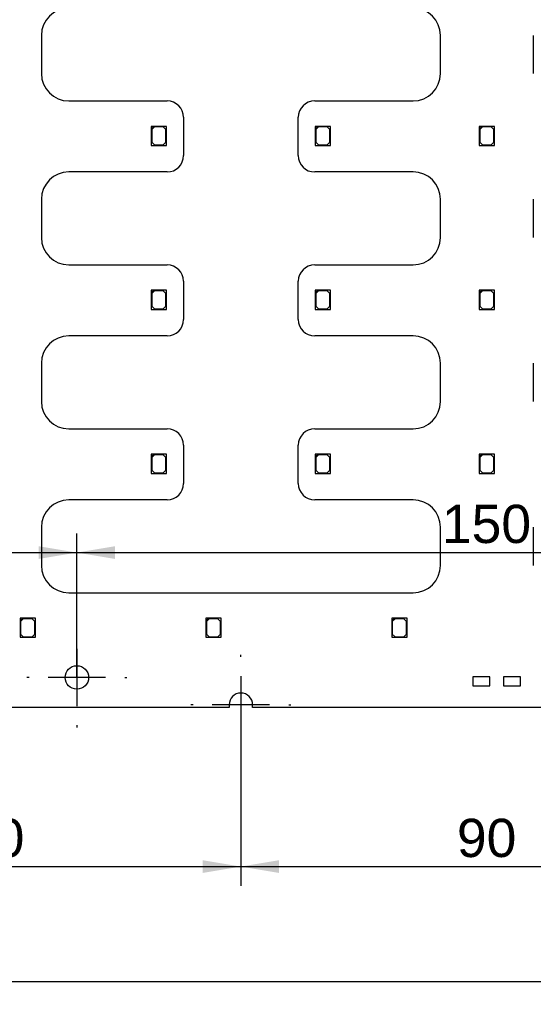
# Model space of a CAD drawing. Header units: millimetres. Extents: x 16 to 406, y 5 to 285.
# Tile 9 of 14: x 214 to 261, y 103 to 193. Entities that reach past the tile are written whole.
import ezdxf
from ezdxf.enums import TextEntityAlignment as Align
from ezdxf.lldxf.tags import DXFTag

# ---------------------------------------------------------------- set-up
doc = ezdxf.new("R2010")
doc.units = ezdxf.units.MM
doc.layers.add('Default', color=7, linetype='Continuous')
doc.layers.add('RECLED_519X261MM', color=7, linetype='Continuous')
doc.styles.add('SEACAD_Arial', font='arial.ttf')
tags = doc.linetypes.add('CENTER2', pattern=[28.575, 19.05, -3.175, 3.175, -3.175]).pattern_tags.tags
tags[10:11] = [DXFTag(74, 4), DXFTag(75, 0), DXFTag(340, '0'), DXFTag(46, 0.0), DXFTag(50, 0.0), DXFTag(44, 0.0), DXFTag(45, 0.0)]
tags[8:9] = [DXFTag(74, 4), DXFTag(75, 0), DXFTag(340, '0'), DXFTag(46, 0.0), DXFTag(50, 0.0), DXFTag(44, 0.0), DXFTag(45, 0.0)]
tags[6:7] = [DXFTag(74, 4), DXFTag(75, 0), DXFTag(340, '0'), DXFTag(46, 0.0), DXFTag(50, 0.0), DXFTag(44, 0.0), DXFTag(45, 0.0)]
tags[4:5] = [DXFTag(74, 4), DXFTag(75, 0), DXFTag(340, '0'), DXFTag(46, 0.0), DXFTag(50, 0.0), DXFTag(44, 0.0), DXFTag(45, 0.0)]
doc.dimstyles.new('ISO', dxfattribs={"dimtxt": 3.5, "dimasz": 3.5, "dimexe": 1.75, "dimexo": 0, "dimgap": 0.875, "dimtad": 1, "dimlfac": 2, "dimtxsty": 'SEACAD_Arial', "dimblk1": '_SE_FILLED', "dimblk2": '_SE_FILLED', "dimsah": 1, "dimcen": 1.75, "dimadec": 0, "dimazin": 0, "dimtfac": 0.5, "dimtdec": 3, "dimtmove": 0, "dimatfit": 3, "dimfxl": 1, "dimarcsym": 0})

# ---------------------------------------------------------------- blocks, each defined once
blk = doc.blocks.new('SEANNOT_GROUP8')
at = {"layer": 'Default', "color": 7, "linetype": 'CENTER2'}
for p, q in [((233.856, 134.44), (233.856, 134.64)), ((233.856, 132.69), (233.856, 127.44)), ((229.481, 130.065), (229.281, 130.065)), ((236.481, 130.065), (231.231, 130.065)), ((238.231, 130.065), (238.431, 130.065)), ((233.856, 125.69), (233.856, 125.49))]:
    blk.add_line(p, q, dxfattribs=at)
blk = doc.blocks.new('SEANNOT_GROUP9')
at = {"layer": 'Default', "color": 7, "linetype": 'CENTER2'}
for p, q in [((218.856, 136.94), (218.856, 137.14)), ((218.856, 135.19), (218.856, 129.94)), ((214.481, 132.565), (214.281, 132.565)), ((221.481, 132.565), (216.231, 132.565)), ((223.231, 132.565), (223.431, 132.565)), ((218.856, 128.19), (218.856, 127.99))]:
    blk.add_line(p, q, dxfattribs=at)
blk = doc.blocks.new('SE')
at = {"layer": 'RECLED_519X261MM', "color": 7, "linetype": 'Continuous'}
for p, q in [((215.606, 191.315), (215.606, 187.815)), ((252.106, 187.815), (252.106, 191.315)), ((260.606, 191.315), (260.606, 187.815)), ((218.106, 185.315), (227.105, 185.315)), ((240.607, 185.315), (249.606, 185.315)), ((228.606, 183.814), (228.606, 180.315)), ((239.106, 180.315), (239.106, 183.814)), ((225.906, 182.99), (225.656, 182.99)), ((225.656, 182.99), (225.656, 182.74)), ((225.656, 182.74), (225.906, 182.99)), ((225.956, 182.94), (225.706, 182.69)), ((227.056, 182.99), (225.906, 182.99)), ((226.756, 182.94), (225.956, 182.94)), ((227.006, 182.69), (226.756, 182.94)), ((227.056, 181.24), (227.056, 182.99)), ((240.906, 182.99), (240.656, 182.99)), ((240.656, 182.99), (240.656, 182.74)), ((240.656, 182.74), (240.906, 182.99)), ((240.956, 182.94), (240.706, 182.69)), ((242.056, 182.99), (240.906, 182.99)), ((241.756, 182.94), (240.956, 182.94)), ((242.006, 182.69), (241.756, 182.94)), ((242.056, 181.24), (242.056, 182.99)), ((255.906, 182.99), (255.656, 182.99)), ((255.656, 182.99), (255.656, 182.74)), ((255.656, 182.74), (255.906, 182.99)), ((255.956, 182.94), (255.706, 182.69)), ((257.056, 182.99), (255.906, 182.99)), ((256.756, 182.94), (255.956, 182.94)), ((257.006, 182.69), (256.756, 182.94)), ((257.056, 181.24), (257.056, 182.99)), ((225.656, 182.74), (225.656, 181.24)), ((225.706, 182.69), (225.706, 181.54)), ((227.006, 181.54), (227.006, 182.69)), ((240.656, 182.74), (240.656, 181.24)), ((240.706, 182.69), (240.706, 181.54)), ((242.006, 181.54), (242.006, 182.69)), ((255.656, 182.74), (255.656, 181.24)), ((255.706, 182.69), (255.706, 181.54)), ((257.006, 181.54), (257.006, 182.69)), ((225.656, 181.24), (227.056, 181.24)), ((225.706, 181.54), (225.956, 181.29)), ((225.956, 181.29), (226.756, 181.29)), ((226.756, 181.29), (227.006, 181.54)), ((240.656, 181.24), (242.056, 181.24)), ((240.706, 181.54), (240.956, 181.29)), ((240.956, 181.29), (241.756, 181.29)), ((241.756, 181.29), (242.006, 181.54)), ((255.656, 181.24), (257.056, 181.24)), ((255.706, 181.54), (255.956, 181.29)), ((255.956, 181.29), (256.756, 181.29)), ((256.756, 181.29), (257.006, 181.54)), ((227.105, 178.815), (218.106, 178.815)), ((249.606, 178.815), (240.607, 178.815)), ((215.606, 176.315), (215.606, 172.815)), ((252.106, 172.815), (252.106, 176.315)), ((260.606, 176.315), (260.606, 172.815)), ((218.106, 170.315), (227.105, 170.315)), ((240.607, 170.315), (249.606, 170.315)), ((228.606, 168.814), (228.606, 165.315)), ((239.106, 165.315), (239.106, 168.814)), ((225.906, 167.99), (225.656, 167.99)), ((225.656, 167.99), (225.656, 167.74)), ((225.656, 167.74), (225.906, 167.99)), ((225.656, 167.74), (225.656, 166.24)), ((225.956, 167.94), (225.706, 167.69)), ((225.706, 167.69), (225.706, 166.54)), ((227.056, 167.99), (225.906, 167.99)), ((226.756, 167.94), (225.956, 167.94)), ((227.006, 167.69), (226.756, 167.94)), ((227.006, 166.54), (227.006, 167.69)), ((227.056, 166.24), (227.056, 167.99)), ((240.906, 167.99), (240.656, 167.99)), ((240.656, 167.99), (240.656, 167.74)), ((240.656, 167.74), (240.906, 167.99)), ((240.656, 167.74), (240.656, 166.24)), ((240.956, 167.94), (240.706, 167.69)), ((240.706, 167.69), (240.706, 166.54)), ((242.056, 167.99), (240.906, 167.99)), ((241.756, 167.94), (240.956, 167.94)), ((242.006, 167.69), (241.756, 167.94)), ((242.006, 166.54), (242.006, 167.69)), ((242.056, 166.24), (242.056, 167.99)), ((255.906, 167.99), (255.656, 167.99)), ((255.656, 167.99), (255.656, 167.74)), ((255.656, 167.74), (255.906, 167.99)), ((255.656, 167.74), (255.656, 166.24)), ((255.956, 167.94), (255.706, 167.69)), ((255.706, 167.69), (255.706, 166.54)), ((257.056, 167.99), (255.906, 167.99)), ((256.756, 167.94), (255.956, 167.94)), ((257.006, 167.69), (256.756, 167.94)), ((257.006, 166.54), (257.006, 167.69)), ((257.056, 166.24), (257.056, 167.99)), ((225.656, 166.24), (227.056, 166.24)), ((225.706, 166.54), (225.956, 166.29)), ((225.956, 166.29), (226.756, 166.29)), ((226.756, 166.29), (227.006, 166.54)), ((240.656, 166.24), (242.056, 166.24)), ((240.706, 166.54), (240.956, 166.29)), ((240.956, 166.29), (241.756, 166.29)), ((241.756, 166.29), (242.006, 166.54)), ((255.656, 166.24), (257.056, 166.24)), ((255.706, 166.54), (255.956, 166.29)), ((255.956, 166.29), (256.756, 166.29)), ((256.756, 166.29), (257.006, 166.54)), ((227.105, 163.815), (218.106, 163.815)), ((249.606, 163.815), (240.607, 163.815)), ((215.606, 161.315), (215.606, 157.815)), ((252.106, 157.815), (252.106, 161.315)), ((260.606, 161.315), (260.606, 157.815)), ((218.106, 155.315), (227.105, 155.315)), ((240.607, 155.315), (249.606, 155.315)), ((228.606, 153.814), (228.606, 150.315)), ((239.106, 150.315), (239.106, 153.814)), ((225.906, 152.99), (225.656, 152.99)), ((225.656, 152.99), (225.656, 152.74)), ((225.656, 152.74), (225.906, 152.99)), ((225.656, 152.74), (225.656, 151.24)), ((225.956, 152.94), (225.706, 152.69)), ((225.706, 152.69), (225.706, 151.54)), ((227.056, 152.99), (225.906, 152.99)), ((226.756, 152.94), (225.956, 152.94)), ((227.006, 152.69), (226.756, 152.94)), ((227.006, 151.54), (227.006, 152.69)), ((227.056, 151.24), (227.056, 152.99)), ((240.906, 152.99), (240.656, 152.99)), ((240.656, 152.99), (240.656, 152.74)), ((240.656, 152.74), (240.906, 152.99)), ((240.656, 152.74), (240.656, 151.24)), ((240.956, 152.94), (240.706, 152.69)), ((240.706, 152.69), (240.706, 151.54)), ((242.056, 152.99), (240.906, 152.99)), ((241.756, 152.94), (240.956, 152.94)), ((242.006, 152.69), (241.756, 152.94)), ((242.006, 151.54), (242.006, 152.69)), ((242.056, 151.24), (242.056, 152.99)), ((255.906, 152.99), (255.656, 152.99)), ((255.656, 152.99), (255.656, 152.74)), ((255.656, 152.74), (255.906, 152.99)), ((255.656, 152.74), (255.656, 151.24)), ((255.956, 152.94), (255.706, 152.69)), ((255.706, 152.69), (255.706, 151.54)), ((257.056, 152.99), (255.906, 152.99)), ((256.756, 152.94), (255.956, 152.94)), ((257.006, 152.69), (256.756, 152.94)), ((257.006, 151.54), (257.006, 152.69)), ((257.056, 151.24), (257.056, 152.99)), ((225.706, 151.54), (225.956, 151.29)), ((226.756, 151.29), (227.006, 151.54)), ((240.706, 151.54), (240.956, 151.29)), ((241.756, 151.29), (242.006, 151.54)), ((255.706, 151.54), (255.956, 151.29)), ((256.756, 151.29), (257.006, 151.54)), ((225.656, 151.24), (227.056, 151.24)), ((225.956, 151.29), (226.756, 151.29)), ((240.656, 151.24), (242.056, 151.24)), ((240.956, 151.29), (241.756, 151.29)), ((255.656, 151.24), (257.056, 151.24)), ((255.956, 151.29), (256.756, 151.29)), ((227.105, 148.815), (218.106, 148.815)), ((249.606, 148.815), (240.607, 148.815)), ((215.606, 146.315), (215.606, 142.815)), ((252.106, 142.815), (252.106, 146.315)), ((260.606, 146.315), (260.606, 142.815)), ((218.106, 140.315), (249.606, 140.315)), ((213.906, 137.99), (213.656, 137.99)), ((213.656, 137.99), (213.656, 137.74)), ((213.656, 137.74), (213.906, 137.99)), ((213.956, 137.94), (213.706, 137.69)), ((215.056, 137.99), (213.906, 137.99)), ((214.756, 137.94), (213.956, 137.94)), ((215.006, 137.69), (214.756, 137.94)), ((215.056, 136.24), (215.056, 137.99)), ((230.906, 137.99), (230.656, 137.99)), ((230.656, 137.99), (230.656, 137.74)), ((230.656, 137.74), (230.906, 137.99)), ((230.956, 137.94), (230.706, 137.69)), ((232.056, 137.99), (230.906, 137.99)), ((231.756, 137.94), (230.956, 137.94)), ((232.006, 137.69), (231.756, 137.94)), ((232.056, 136.24), (232.056, 137.99)), ((247.906, 137.99), (247.656, 137.99)), ((247.656, 137.99), (247.656, 137.74)), ((247.656, 137.74), (247.906, 137.99)), ((247.956, 137.94), (247.706, 137.69)), ((249.056, 137.99), (247.906, 137.99)), ((248.756, 137.94), (247.956, 137.94)), ((249.006, 137.69), (248.756, 137.94)), ((249.056, 136.24), (249.056, 137.99)), ((213.656, 137.74), (213.656, 136.24)), ((213.706, 137.69), (213.706, 136.54)), ((215.006, 136.54), (215.006, 137.69)), ((230.656, 137.74), (230.656, 136.24)), ((230.706, 137.69), (230.706, 136.54)), ((232.006, 136.54), (232.006, 137.69)), ((247.656, 137.74), (247.656, 136.24)), ((247.706, 137.69), (247.706, 136.54)), ((249.006, 136.54), (249.006, 137.69)), ((213.656, 136.24), (215.056, 136.24)), ((213.706, 136.54), (213.956, 136.29)), ((213.956, 136.29), (214.756, 136.29)), ((214.756, 136.29), (215.006, 136.54)), ((230.656, 136.24), (232.056, 136.24)), ((230.706, 136.54), (230.956, 136.29)), ((230.956, 136.29), (231.756, 136.29)), ((231.756, 136.29), (232.006, 136.54)), ((247.656, 136.24), (249.056, 136.24)), ((247.706, 136.54), (247.956, 136.29)), ((247.956, 136.29), (248.756, 136.29)), ((248.756, 136.29), (249.006, 136.54)), ((256.631, 132.615), (255.081, 132.615)), ((255.081, 132.615), (255.081, 131.815)), ((256.631, 131.815), (256.631, 132.615)), ((259.431, 132.615), (257.881, 132.615)), ((257.881, 132.615), (257.881, 131.815)), ((259.431, 131.815), (259.431, 132.615)), ((255.081, 131.815), (256.631, 131.815)), ((257.881, 131.815), (259.431, 131.815)), ((232.781, 129.815), (189.931, 129.815)), ((232.781, 130.065), (232.781, 129.815)), ((234.931, 129.815), (234.931, 130.065)), ((277.781, 129.815), (234.931, 129.815))]:
    blk.add_line(p, q, dxfattribs=at)
blk.add_circle((218.856, 132.565), 1.075, dxfattribs=at)
for centre, radius, start, end in [((218.106, 191.315), 2.5, 90, 180), ((249.606, 191.315), 2.5, 0, 90), ((218.106, 187.815), 2.5, 180, 270), ((249.606, 187.815), 2.5, 270, 0), ((227.105, 183.814), 1.501, 0, 90), ((240.607, 183.814), 1.501, 90, 180), ((227.105, 180.315), 1.501, 270, 0), ((240.607, 180.315), 1.501, 180, 270), ((218.106, 176.315), 2.5, 90, 180), ((249.606, 176.315), 2.5, 0, 90), ((218.106, 172.815), 2.5, 180, 270), ((249.606, 172.815), 2.5, 270, 0), ((227.105, 168.814), 1.501, 0, 90), ((240.607, 168.814), 1.501, 90, 180), ((227.105, 165.315), 1.501, 270, 0), ((240.607, 165.315), 1.501, 180, 270), ((218.106, 161.315), 2.5, 90, 180), ((249.606, 161.315), 2.5, 0, 90), ((218.106, 157.815), 2.5, 180, 270), ((249.606, 157.815), 2.5, 270, 0), ((227.105, 153.814), 1.501, 0, 90), ((240.607, 153.814), 1.501, 90, 180), ((227.105, 150.315), 1.501, 270, 0), ((240.607, 150.315), 1.501, 180, 270), ((218.106, 146.315), 2.5, 90, 180), ((249.606, 146.315), 2.5, 0, 90), ((218.106, 142.815), 2.5, 180, 270), ((249.606, 142.815), 2.5, 270, 0), ((233.856, 130.065), 1.075, 0, 180)]:
    blk.add_arc(centre, radius, start, end, dxfattribs=at)
blk = doc.blocks.new('DMBLK9')
at = {"layer": 'Default', "linetype": 'Continuous'}
for points in [[(192.356, 114.679), (192.356, 115.846), (188.856, 115.263)], [(230.356, 114.679), (233.856, 115.263), (230.356, 115.846)]]:
    blk.add_hatch(color=7, dxfattribs=at).paths.add_polyline_path(points)
at = {"layer": 'Default', "color": 7, "linetype": 'Continuous'}
for p, q in [((188.856, 130.065), (188.856, 113.513)), ((233.856, 130.065), (233.856, 113.513)), ((188.856, 115.263), (233.856, 115.263))]:
    blk.add_line(p, q, dxfattribs=at)
at = {"layer": 'Default', "color": 7, "linetype": 'Continuous', "style": 'SEACAD_Arial'}
blk.add_text('90', height=3.5, dxfattribs=at).set_placement((208.617, 119.638), align=Align.TOP_LEFT)
blk = doc.blocks.new('_SE_FILLED')
at = {"color": 0}
blk.add_line((0, 0), (-1, 0), dxfattribs=at)
blk.add_solid([(0, 0), (-1, -0.1665), (-1, 0.1665), (0, 0)], dxfattribs=at)
blk = doc.blocks.new('DMBLK10')
at = {"layer": 'Default', "linetype": 'Continuous'}
for points in [[(237.356, 114.679), (237.356, 115.846), (233.856, 115.263)], [(275.356, 114.679), (278.856, 115.263), (275.356, 115.846)]]:
    blk.add_hatch(color=7, dxfattribs=at).paths.add_polyline_path(points)
at = {"layer": 'Default', "color": 7, "linetype": 'Continuous'}
for p, q in [((278.856, 131.14), (278.856, 113.513)), ((233.856, 130.065), (233.856, 113.513)), ((233.856, 115.263), (278.856, 115.263))]:
    blk.add_line(p, q, dxfattribs=at)
at = {"layer": 'Default', "color": 7, "linetype": 'Continuous', "style": 'SEACAD_Arial'}
blk.add_text('90', height=3.5, dxfattribs=at).set_placement((253.617, 119.638), align=Align.TOP_LEFT)
blk = doc.blocks.new('DMBLK15')
at = {"layer": 'Default', "linetype": 'Continuous'}
for points in [[(63.306, 104.063), (63.306, 105.463), (59.106, 104.763)], [(314.406, 104.063), (318.606, 104.763), (314.406, 105.463)]]:
    blk.add_hatch(color=7, dxfattribs=at).paths.add_polyline_path(points)
at = {"layer": 'Default', "color": 7, "linetype": 'Continuous'}
for p, q in [((59.106, 131.315), (59.106, 102.663)), ((318.606, 131.315), (318.606, 102.663)), ((59.106, 104.763), (318.606, 104.763))]:
    blk.add_line(p, q, dxfattribs=at)
at = {"layer": 'Default', "color": 7, "linetype": 'Continuous', "style": 'SEACAD_Arial'}
blk.add_text('519', height=4.2, dxfattribs=at).set_placement((183.926, 110.013), align=Align.TOP_LEFT)
blk = doc.blocks.new('DMBLK17')
at = {"layer": 'Default', "linetype": 'Continuous'}
for points in [[(222.356, 144.575), (218.856, 143.992), (222.356, 143.409)], [(290.356, 144.575), (290.356, 143.409), (293.856, 143.992)]]:
    blk.add_hatch(color=7, dxfattribs=at).paths.add_polyline_path(points)
at = {"layer": 'Default', "color": 7, "linetype": 'Continuous'}
for p, q in [((218.856, 132.565), (218.856, 145.742)), ((293.856, 132.565), (293.856, 145.742)), ((218.856, 143.992), (293.856, 143.992))]:
    blk.add_line(p, q, dxfattribs=at)
at = {"layer": 'Default', "color": 7, "linetype": 'Continuous', "style": 'SEACAD_Arial'}
blk.add_text('150', height=3.5, dxfattribs=at).set_placement((252.247, 148.367), align=Align.TOP_LEFT)
blk = doc.blocks.new('DMBLK18')
at = {"layer": 'Default', "linetype": 'Continuous'}
for points in [[(162.356, 144.575), (158.856, 143.992), (162.356, 143.409)], [(215.356, 144.575), (215.356, 143.409), (218.856, 143.992)]]:
    blk.add_hatch(color=7, dxfattribs=at).paths.add_polyline_path(points)
at = {"layer": 'Default', "color": 7, "linetype": 'Continuous'}
for p, q in [((158.856, 132.565), (158.856, 145.742)), ((218.856, 132.565), (218.856, 145.742)), ((158.856, 143.992), (218.856, 143.992))]:
    blk.add_line(p, q, dxfattribs=at)
at = {"layer": 'Default', "color": 7, "linetype": 'Continuous', "style": 'SEACAD_Arial'}
blk.add_text('120', height=3.5, dxfattribs=at).set_placement((184.747, 148.367), align=Align.TOP_LEFT)

msp = doc.modelspace()

# ---------------------------------------------------------------- block references
at = {"layer": 'Default'}
for name in ['SE', 'SEANNOT_GROUP9', 'SEANNOT_GROUP8']:
    msp.add_blockref(name, (0, 0), dxfattribs=at)

# ---------------------------------------------------------------- dimensions: what is measured, and where the dimension line sits
at = {"layer": 'Default', "color": 7, "linetype": 'Continuous'}
for base, p1, p2, picture, middle in [((158.8561, 143.9919), (158.8561, 132.5645), (218.8561, 132.5645), 'DMBLK18', (188.8561, 143.9919)), ((218.8561, 143.9919), (218.8561, 132.5645), (293.8561, 132.5645), 'DMBLK17', (256.3561, 143.9919)), ((188.8561, 115.2627), (188.8561, 130.0645), (233.8561, 130.0645), 'DMBLK9', (211.3561, 115.2627))]:
    dim = msp.add_linear_dim(base=base, p1=p1, p2=p2, angle=0, text='\\A1;<>', dimstyle='ISO', dxfattribs=at)
    dim.commit()
    dim.dimension.update_dxf_attribs({"geometry": picture, "text_midpoint": middle, "dimtype": 161})
dim = msp.add_linear_dim(base=(318.6061, 104.7627), p1=(59.1061, 138.8139), p2=(318.6061, 131.3145), text='\\A1;<>', dimstyle='ISO', override={"dimtxt": 4.2, "dimasz": 4.2, "dimexe": 2.1, "dimgap": 1.05, "dimcen": 2.1}, dxfattribs=at)
dim.commit()
dim.dimension.update_dxf_attribs({"geometry": 'DMBLK15', "text_midpoint": (188.8561, 104.7627), "dimtype": 160})
dim = msp.add_linear_dim(base=(278.8561, 115.2627), p1=(233.8561, 130.0645), p2=(278.8561, 131.1395), text='\\A1;<>', dimstyle='ISO', dxfattribs=at)
dim.commit()
dim.dimension.update_dxf_attribs({"geometry": 'DMBLK10', "text_midpoint": (256.3561, 115.2627), "dimtype": 160})

doc.saveas('drawing.dxf')
